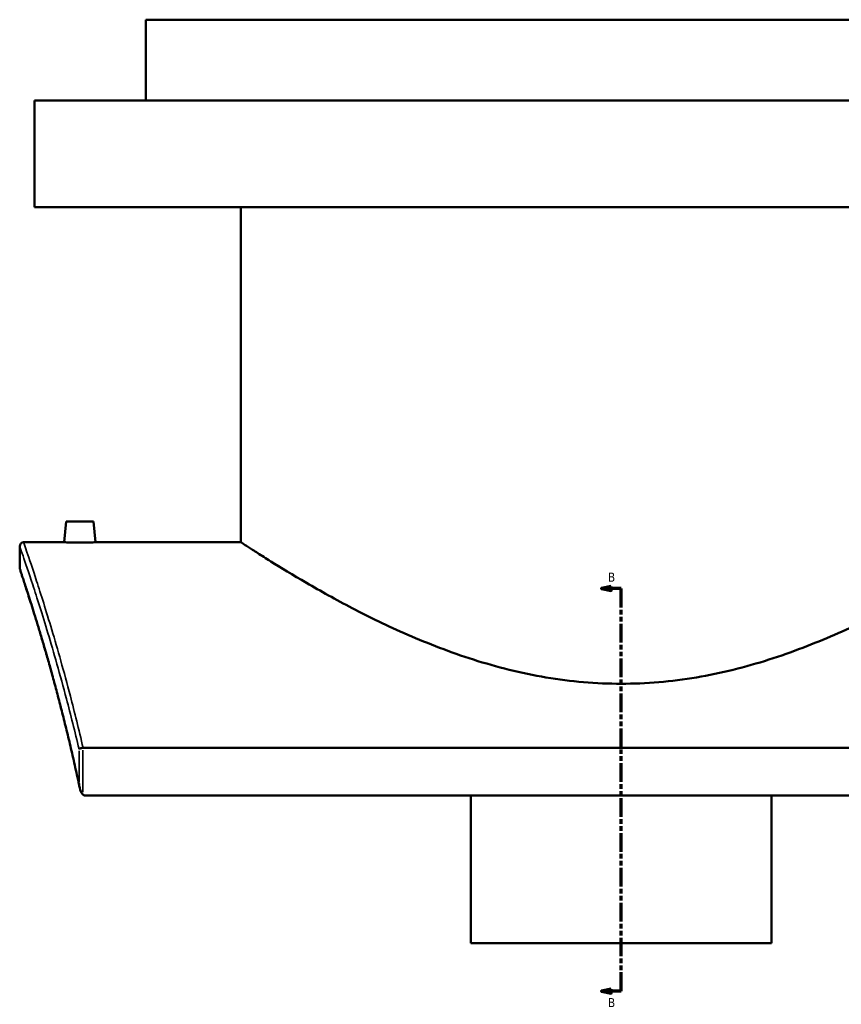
# Model space of a CAD drawing. Header units: millimetres. Extents: x -674 to 1221, y -345 to 1001.
# Tile 1 of 11: x -674 to -257, y 25 to 524. Entities that reach past the tile are written whole.
import ezdxf

# ---------------------------------------------------------------- set-up
doc = ezdxf.new("R2010")
doc.units = ezdxf.units.MM
doc.linetypes.add('DOUBLE_DASH_CHAIN', pattern=[1.2403, 0.6614, -0.0827, 0.1654, -0.0827, 0.1654, -0.0827])
for name, color, linetype, lineweight in [('Section Line (ANSI)', 7, 'DOUBLE_DASH_CHAIN', 70), ('Visible (ANSI)', 7, 'Continuous', 50), ('Visible Narrow (ANSI)', 7, 'Continuous', 35)]:
    doc.layers.add(name, color=color, linetype=linetype, lineweight=lineweight)
doc.styles.add('Label Text (ANSI)', font='tahoma.ttf')

# ---------------------------------------------------------------- blocks, each defined once
blk = doc.blocks.new('2dTransSection0')
at = {"layer": 'Section Line (ANSI)', "linetype": 'Continuous'}
for p, q in [((-374.1, 236.93), (-379.1, 235.93)), ((-374.1, 235.93), (-379.1, 235.93)), ((-379.1, 235.93), (-374.1, 234.93)), ((-374.1, 234.93), (-374.1, 236.93)), ((-369.1, 235.93), (-374.1, 235.93)), ((-369.1, 226.35), (-369.1, 235.93)), ((-369.1, 31.77), (-369.1, 41.36)), ((-374.1, 32.77), (-379.1, 31.77)), ((-374.1, 31.77), (-379.1, 31.77)), ((-379.1, 31.77), (-374.1, 30.77)), ((-374.1, 30.77), (-374.1, 32.77)), ((-369.1, 31.77), (-374.1, 31.77))]:
    blk.add_line(p, q, dxfattribs=at)
at = {"layer": 'Section Line (ANSI)', "linetype": 'DOUBLE_DASH_CHAIN', "ltscale": 14.26161}
blk.add_line((-369.1, 31.77), (-369.1, 235.93), dxfattribs=at)
at = {"layer": 'Section Line (ANSI)', "linetype": 'Continuous', "flags": 128}
for points in [[(-374.1, 236.93), (-379.1, 235.93), (-374.1, 234.93), (-374.1, 236.93)], [(-374.1, 32.77), (-379.1, 31.77), (-374.1, 30.77), (-374.1, 32.77)]]:
    blk.add_lwpolyline(points, dxfattribs=at)
at = {"layer": 'Section Line (ANSI)'}
for points in [[(-374.1, 236.93), (-379.1, 235.93), (-374.1, 234.93), (-374.1, 236.93)], [(-374.1, 32.77), (-379.1, 31.77), (-374.1, 30.77), (-374.1, 32.77)]]:
    blk.add_solid(points, dxfattribs=at)
at = {"layer": 'Section Line (ANSI)', "char_height": 4.57, "attachment_point": 7, "style": 'Label Text (ANSI)'}
for insert in [(-375.85, 239.43), (-375.85, 23.7)]:
    blk.add_mtext('B', dxfattribs=dict(at, insert=insert))

msp = doc.modelspace()

# ---------------------------------------------------------------- linework, layer by layer
at = {"layer": 'Visible (ANSI)'}
for p, q in [((-128.1, 524.4), (-610.1, 524.4)), ((-610.1, 483.4), (-610.1, 524.4)), ((-71.6, 483.4), (-666.6, 483.4)), ((-666.6, 429.4), (-666.6, 483.4)), ((-71.6, 429.4), (-666.6, 429.4)), ((-561.9, 259.4), (-561.9, 429.4)), ((-650.6, 270), (-651.53, 259.4)), ((-636.6, 270), (-650.6, 270)), ((-636.6, 270), (-635.68, 259.4)), ((-674.1, 246.4), (-674.1, 257.4)), ((-672.1, 259.4), (-651.53, 259.4)), ((-635.68, 259.4), (-561.9, 259.4)), ((-96.26, 155.19), (-641.95, 155.19)), ((-641.08, 131.06), (-97.13, 131.06)), ((-445.35, 56.17), (-445.35, 131.06)), ((-292.85, 131.06), (-292.85, 56.17)), ((-445.35, 56.17), (-292.85, 56.17))]:
    msp.add_line(p, q, dxfattribs=at)
for centre, start, end in [((-672.1, 257.4), 90, 180), ((-672.1, 246.4), 180, 198.4927)]:
    msp.add_arc(centre, 2, start, end, dxfattribs=at)
for points, knots in [([(-635.68, 259.4), (-635.68, 259.4), (-635.88, 259.4), (-636.68, 259.38), (-637.29, 259.36), (-638.7, 259.34), (-639.59, 259.32), (-641.55, 259.3), (-642.61, 259.3), (-643.6, 259.3), (-644.6, 259.3), (-645.66, 259.3), (-647.62, 259.32), (-648.51, 259.34), (-649.91, 259.36), (-650.52, 259.38), (-651.33, 259.4), (-651.53, 259.4), (-651.53, 259.4)], [3.585664, 3.585664, 3.585664, 3.585664, 3.884429, 3.884429, 4.183194, 4.183194, 4.482039, 4.482039, 4.780885, 4.780885, 4.780885, 5.07973, 5.07973, 5.378576, 5.378576, 5.677341, 5.677341, 5.976106, 5.976106, 5.976106, 5.976106]), ([(-176.3, 259.4), (-176.3, 259.4), (-176.61, 259.2), (-177.86, 258.39), (-178.81, 257.77), (-181.35, 256.13), (-182.94, 255.1), (-186.74, 252.69), (-188.95, 251.29), (-196.43, 246.63), (-202.58, 242.88), (-216.59, 234.74), (-224.47, 230.34), (-241.16, 221.64), (-250.62, 217), (-271.27, 208), (-282.45, 203.65), (-300.1, 198.03), (-306.14, 196.31), (-318.42, 193.28), (-324.68, 191.97), (-337.29, 189.85), (-343.66, 189.04), (-356.41, 187.95), (-362.78, 187.68), (-375.43, 187.68), (-381.8, 187.95), (-394.55, 189.04), (-400.92, 189.85), (-413.53, 191.97), (-419.78, 193.28), (-432.07, 196.31), (-438.1, 198.03), (-455.76, 203.65), (-466.94, 208), (-487.59, 217), (-497.04, 221.64), (-513.74, 230.34), (-521.61, 234.74), (-535.63, 242.88), (-541.78, 246.63), (-549.26, 251.29), (-551.47, 252.69), (-555.27, 255.1), (-556.86, 256.13), (-559.4, 257.77), (-560.34, 258.39), (-561.6, 259.2), (-561.9, 259.4), (-561.9, 259.4)], [30.196005, 30.196005, 30.196005, 30.196005, 32.073846, 32.073846, 33.951687, 33.951687, 35.829528, 35.829528, 37.707369, 37.707369, 41.463051, 41.463051, 45.218734, 45.218734, 49.012053, 49.012053, 52.805372, 52.805372, 54.702031, 54.702031, 56.598691, 56.598691, 58.49535, 58.49535, 60.39201, 60.39201, 62.28867, 62.28867, 64.185329, 64.185329, 66.081989, 66.081989, 67.978648, 67.978648, 71.771967, 71.771967, 75.565286, 75.565286, 79.320969, 79.320969, 83.076651, 83.076651, 84.954492, 84.954492, 86.832333, 86.832333, 88.710174, 88.710174, 90.588015, 90.588015, 90.588015, 90.588015]), ([(-643.72, 135.12), (-644.44, 138.53), (-645.17, 141.87), (-646.62, 148.43), (-647.36, 151.65), (-648.83, 157.96), (-649.57, 161.04), (-651.04, 167.07), (-651.78, 170.02), (-653.24, 175.77), (-653.97, 178.57), (-655.41, 184.03), (-656.12, 186.69), (-657.53, 191.84), (-658.22, 194.34), (-659.58, 199.18), (-660.25, 201.52), (-661.55, 206.03), (-662.19, 208.21), (-663.43, 212.39), (-664.03, 214.39), (-665.19, 218.23), (-665.75, 220.06), (-666.83, 223.54), (-667.34, 225.19), (-668.32, 228.31), (-668.79, 229.78), (-669.67, 232.53), (-670.08, 233.81), (-670.84, 236.18), (-671.2, 237.27), (-671.85, 239.26), (-672.14, 240.16), (-672.67, 241.76), (-672.9, 242.46), (-673.4, 243.96), (-673.62, 244.64), (-673.92, 245.54), (-674, 245.77), (-674, 245.77)], [6.365111, 6.365111, 6.365111, 6.365111, 7.671123, 7.671123, 8.977135, 8.977135, 10.283147, 10.283147, 11.58916, 11.58916, 12.895172, 12.895172, 14.201184, 14.201184, 15.507196, 15.507196, 16.813208, 16.813208, 18.11922, 18.11922, 19.425233, 19.425233, 20.731245, 20.731245, 22.037257, 22.037257, 23.343269, 23.343269, 24.649281, 24.649281, 25.955293, 25.955293, 27.261306, 27.261306, 28.567318, 28.567318, 30.526336, 30.526336, 32.485354, 32.485354, 32.485354, 32.485354]), ([(-642.08, 155.18), (-642.33, 155.16), (-642.57, 155.12), (-643.04, 155.01), (-643.26, 154.93), (-643.58, 154.79), (-643.7, 154.73), (-643.89, 154.6), (-643.96, 154.53), (-644.01, 154.46), (-644.01, 154.46), (-644.01, 154.46)], [-0.2716188, -0.2716188, -0.2716188, -0.2716188, -0.1965818, -0.1965818, -0.1168611, -0.1168611, -0.0586947, -0.0586947, 0, 0, 0.000677, 0.000677, 0.000677, 0.000677]), ([(-644.01, 137.02), (-644.01, 137.01), (-644.01, 137), (-643.87, 135.56), (-643.56, 134.17), (-642.93, 132.61), (-642.71, 132.19), (-642.37, 131.72), (-642.23, 131.57), (-642.08, 131.45)], [-0.4268294, -0.4268294, -0.4268294, -0.4268294, -0.4257844, -0.4257844, -0.1757126, -0.1757126, -0.0582509, -0.0582509, 0, 0, 0, 0]), ([(-641.08, 131.06), (-641.25, 131.06), (-641.41, 131.09), (-641.75, 131.22), (-641.92, 131.33), (-642.08, 131.45)], [0, 0, 0, 0, 0.0498056, 0.0498056, 0.1089652, 0.1089652, 0.1089652, 0.1089652])]:
    msp.add_open_spline(points, degree=3, knots=knots, dxfattribs=at)
msp.add_open_spline([(-642.08, 155.18), (-642.04, 155.19), (-641.99, 155.19), (-641.95, 155.19)], degree=3, dxfattribs=at)
at = {"layer": 'Visible Narrow (ANSI)'}
for p, q in [((-644.01, 153.58), (-644.01, 137.89)), ((-642.08, 132.64), (-642.08, 154))]:
    msp.add_line(p, q, dxfattribs=at)
for points, knots in [([(-674.1, 257.4), (-674.1, 257.4), (-673.52, 255.74), (-671.27, 249.19), (-669.6, 244.29), (-665.33, 231.25), (-662.69, 222.99), (-656.85, 203.57), (-653.64, 192.41), (-648.26, 171.98), (-646.12, 163.45), (-644.01, 154.46)], [35.64749, 35.64749, 35.64749, 35.64749, 41.037565, 41.037565, 46.427678, 46.427678, 52.016081, 52.016081, 57.60448, 57.60448, 61.206845, 61.206845, 61.206845, 61.206845]), ([(-641.95, 155.19), (-644.09, 164.46), (-646.27, 173.23), (-651.69, 193.96), (-654.89, 205.2), (-660.72, 224.75), (-663.35, 233.07), (-667.62, 246.2), (-669.28, 251.13), (-671.52, 257.73), (-672.1, 259.4), (-672.1, 259.4)], [-61.281266, -61.281266, -61.281266, -61.281266, -57.60448, -57.60448, -52.016081, -52.016081, -46.427678, -46.427678, -41.037565, -41.037565, -35.64749, -35.64749, -35.64749, -35.64749]), ([(-644.01, 137.02), (-646.63, 149.33), (-649.35, 160.84), (-655.06, 183.44), (-658.03, 194.24), (-663.47, 213.04), (-665.92, 221.04), (-669.9, 233.68), (-671.46, 238.43), (-673.56, 244.79), (-674.1, 246.4), (-674.1, 246.4)], [6.554638, 6.554638, 6.554638, 6.554638, 11.292598, 11.292598, 16.680632, 16.680632, 22.068671, 22.068671, 27.277041, 27.277041, 32.485354, 32.485354, 32.485354, 32.485354])]:
    msp.add_open_spline(points, degree=3, knots=knots, dxfattribs=at)

# ---------------------------------------------------------------- block references
at = {"layer": 'Section Line (ANSI)'}
msp.add_blockref('2dTransSection0', (0, 0), dxfattribs=at)

doc.saveas('drawing.dxf')
